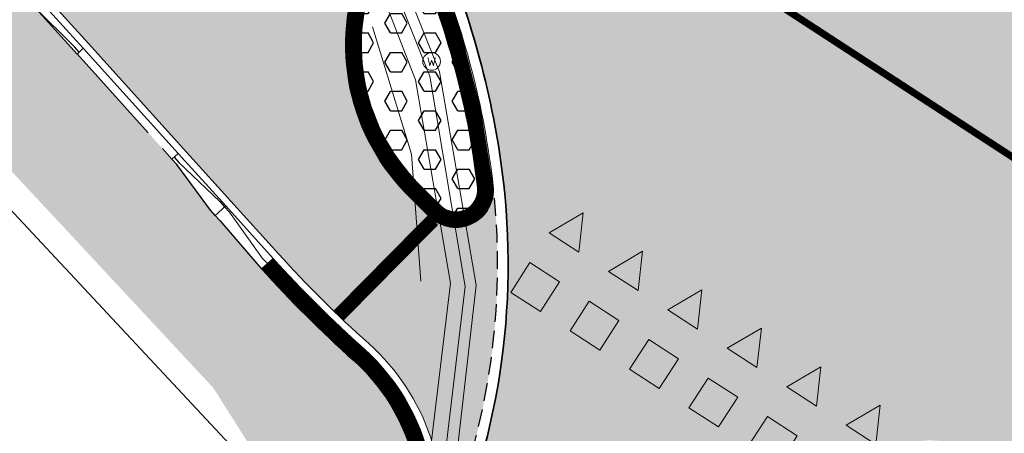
# Model space of a CAD drawing. Header units: metres. Extents: x 187916 to 189411, y 333285 to 334910.
# Tile 172 of 256: x 188782 to 188796, y 334147 to 334153. Entities that reach past the tile are written whole.
import ezdxf

# ---------------------------------------------------------------- set-up
doc = ezdxf.new("R2010")
doc.units = ezdxf.units.M
for name, pattern in [('DASHED2', [0.375, 0.25, -0.125]), ('VH-RWSBAND-SO', [24, 10, -2, 2, -2, 2, -2, 2, -2]), ('VH-TROTTOIRBAND_180-200', [20, 10, -2, 2, -2, 2, -2]), ('VW-1-1_STREEP', [2, 1, -1])]:
    doc.linetypes.add(name, pattern=pattern)
for name, color, linetype, lineweight in [('B-ME-IE-MEUBILAIR_WEGMEUBILAIR-S', 253, 'Continuous', 18), ('B-ME-IE-TERREINAFSCHEIDING_KUNSTMATIG_HEKWERK_RASTER-G', 253, 'IE-TERREINAFSCHEIDING_KUNSTMATIG-SO', 18), ('B-ME-OG-BEBOUWING_HOOFDGEBOUW-G', 253, 'Continuous', 18), ('B-ME-VH-KANTOPSLUITING_ACHTERKANTBAND-G', 253, 'Continuous', 18), ('B-ME-VH-VERHARDING_ASFALT-G', 253, 'Continuous', 18), ('B-ME-VH-VERHARDING_BETONSTRAATSTEEN-G', 253, 'Continuous', 18), ('N-WE-VH-GOOT_TEGEL-G', 170, 'Continuous', 35), ('N-WE-VH-KANTOPSLUITING_RIJWIELPADBAND_4-12 200-G', 94, 'VH-TROTTOIRBAND_180-200', 15), ('N-WE-VH-KANTOPSLUITING_TROTTOIRBAND_RWS_110 220-G', 251, 'VH-RWSBAND-SO', 25), ('N-WE-VH-KANTOPSLUITING_TROTTOIRBAND_RWS_110 220_ACHTERKANT-G', 7, 'VH-RWSBAND-SO', 25), ('N-WE-VH-KANTOPSLUITING_VERLOOPBAND-S', 251, 'Continuous', 25), ('N-WE-VH-KANTOPSLUITING_VERLOOPBAND_TBV TEKENING-G', 10, 'Continuous', 25), ('N-WE-VH-KANTOPSLUITING_VOORKANTBAND-G', 7, 'Continuous', 15), ('N-WE-VH-KANTVERHARDING_STREKLAAG_BSS-G', 60, 'Continuous', 18), ('N-WE-VH-VERHARDING_ASFALT_RIJWEG-A', 251, 'Continuous', 18), ('N-WE-VH-VERHARDING_BETONSTRAATSTEEN-ROOD-A', 11, 'Continuous', 18), ('N-WE-VH-VERHARDING_TEGEL-A', 254, 'Continuous', 5), ('N-WE-VW-MARKERING_DWARS_DRIEHOEK_5050_OENV-S', 251, 'Continuous', 0), ('N-WE-VW-MARKERING_DWARS_OVERSTEEK_BLOKSTREEP_OENV-S', 251, 'Continuous', 0), ('N-WE-VW-MARKERING_DWARS_STOPSTREEP_020-G', 251, 'Continuous', 0), ('N-WE-VW-MARKERING_LANGS_STREEP_11-G', 251, 'VW-1-1_STREEP', 0)]:
    doc.layers.add(name, color=color, linetype=linetype, lineweight=lineweight)
doc.layers.add('N-WE-VH-MATERIAALSCHEIDING-G', color=7, linetype='DASHED2')
doc.layers.add('N-WE-VH-VERHARDING_PRINTBETON-A', color=251, linetype='Continuous')
doc.layers.add('N-WE-VH-VERHARDING_ASFALT_ROOD-A', color=7, linetype='Continuous', lineweight=18, true_color=0xff1414)
doc.styles.add('NLCS-ISO', font='NLCS-ISO.ttf')
doc.linetypes.add('IE-TERREINAFSCHEIDING_KUNSTMATIG-SO', pattern='A,4,[82,NLCS.SHX,S=0.75,R=90,X=0,Y=0],4,-2', length=10)

# ---------------------------------------------------------------- blocks, each defined once
blk = doc.blocks.new('SIE-WEG_STRAATPOT_WATER-SO')
blk.add_circle((0, 2.91038304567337e-14), 0.4)
at = {"style": 'NLCS-ISO'}
blk.add_text('W', height=0.4, dxfattribs=at).set_placement((-0.2128690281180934, -0.2108641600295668))
blk = doc.blocks.new('DTM')
at = {"layer": 'B-ME-IE-TERREINAFSCHEIDING_KUNSTMATIG_HEKWERK_RASTER-G', "ltscale": 0.2, "flags": 128}
blk.add_lwpolyline([(188787.8349674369, 334149.2087996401), (188787.7040111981, 334151.0043750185), (188787.1523470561, 334152.803504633)], dxfattribs=at)
at = {"layer": 'B-ME-OG-BEBOUWING_HOOFDGEBOUW-G', "ltscale": 0.2, "flags": 128}
blk.add_lwpolyline([(188785.835, 334145.539), (188786.0575813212, 334145.9122779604), (188774.0529053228, 334158.76720935), (188760.7400000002, 334166.7429999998), (188750.7584001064, 334172.8834230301), (188748.932, 334169.909)], dxfattribs=at)
at = {"layer": 'B-ME-VH-KANTOPSLUITING_ACHTERKANTBAND-G', "ltscale": 0.2, "flags": 128}
blk.add_lwpolyline([(188783.8369999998, 334137.0839999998), (188786.9530000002, 334143.5550000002), (188787.4610000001, 334144.7560000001), (188787.0449999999, 334144.8930000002), (188787.4750000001, 334146.3029999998), (188787.889, 334146.1710000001), (188788.2549999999, 334149.1779999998), (188787.7609999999, 334152.051), (188786.6919999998, 334154.7930000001)], dxfattribs=at)
at = {"layer": 'B-ME-VH-VERHARDING_ASFALT-G', "ltscale": 0.2, "flags": 128}
blk.add_lwpolyline([(188784.1200000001, 334136.8599999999), (188787.2489999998, 334143.3790000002), (188787.7990000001, 334144.6320000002), (188788.2650000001, 334146.0619999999), (188788.6159999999, 334149.1499999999), (188788.0980000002, 334152.1680000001), (188786.9870000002, 334154.952)], dxfattribs=at)
at = {"layer": 'B-ME-VH-VERHARDING_BETONSTRAATSTEEN-G', "ltscale": 0.2, "flags": 128}
blk.add_lwpolyline([(188784.017, 334136.969), (188787.1179999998, 334143.452), (188787.6740000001, 334144.6910000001), (188788.102, 334146.1260000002), (188788.4610000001, 334149.1340000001), (188787.96, 334152.1069999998), (188786.838, 334154.9139999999)], dxfattribs=at)
at = {"layer": 'B-ME-IE-MEUBILAIR_WEGMEUBILAIR-S', "xscale": 0.3125, "yscale": 0.3125, "zscale": 0.3125}
blk.add_blockref('SIE-WEG_STRAATPOT_WATER-SO', (188787.987, 334152.314), dxfattribs=at)
blk = doc.blocks.new('SVH-RIJWIELPAD EINDVERLOOPBAND_40 120X250_MAAIVELD_RECHTS_L1000_HD-MM')
blk.add_line((0, 40), (100, 40))
blk.add_lwpolyline([(0, 0), (1000, 0), (1000, 120), (0, 120)], close=True)
at = {"flags": 128}
blk.add_lwpolyline([(100, 40), (900, 0)], dxfattribs=at)
blk = doc.blocks.new('SVH-VERLOOPBAND_TROTTOIRBAND RWS 110 220X250 VB_TROTTOIRBAND 180 200X250 HD_L1000-MM')
at = {"linetype": 'Continuous', "lineweight": 0}
blk.add_lwpolyline([(1000, 200.0000000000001), (900, 200.0000000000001), (100, 220), (0, 220), (0, 0), (1000, 1.13686837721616e-13)], close=True, dxfattribs=at)
blk.add_lwpolyline([(0, 110), (100, 110), (900, 20.00000000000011), (1000, 20.00000000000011)], dxfattribs=at)
blk = doc.blocks.new('SVH-VERLOOPBAND_RIJWIELPADBAND 40 120X170 HD_TROTTOIRBAND 180 200X250 HD_L1000-MM')
blk.add_lwpolyline([(0, 0), (1000, 0), (1000, 200), (900, 200), (100, 120), (0, 120)], close=True)
at = {"flags": 128}
blk.add_lwpolyline([(0, 80), (100, 80), (900, 20.00000000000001), (1000, 20)], dxfattribs=at)
blk = doc.blocks.new('ontwerp Wilhelmina- & Engelenkampstraat')
at = {"layer": 'N-WE-VH-VERHARDING_ASFALT_RIJWEG-A', "transparency": 33554610}
h = blk.add_hatch(color=256, dxfattribs=at)
h.dxf.hatch_style = 1
edge = h.paths.add_edge_path(flags=16)
edge.add_arc((188843.2202829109, 334124.6265817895), 0.5000000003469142, 68.86366228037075, 236.5502401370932)
edge.add_line((188842.9446801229, 334124.2093970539), (188847.2596446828, 334121.3588223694))
edge.add_arc((188764.52368857, 333996.1199642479), 150.1000000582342, 53.138037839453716, 56.550240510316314, ccw=False)
edge.add_arc((188854.8670012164, 334116.6124780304), 0.5000000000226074, 233.1380378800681, 405.2541734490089)
edge.add_line((188855.2189827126, 334116.9675963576), (188849.6333451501, 334122.5038948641))
edge.add_arc((188848.2254191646, 334121.0834215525), 2.000000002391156, 45.25417348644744, 68.86366190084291)
edge.add_line((188848.9465960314, 334122.9488716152), (188843.4005771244, 334125.0929443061))
edge = h.paths.add_edge_path()
edge.add_line((188813.0185392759, 334140.2053137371), (188813.0105729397, 334140.209319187))
edge.add_line((188813.0105729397, 334140.209319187), (188850.7365500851, 334115.2865848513))
edge.add_arc((188823.0935907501, 334073.442955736), 50.14999998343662, 53.70449889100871, 56.55024050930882, ccw=False)
edge.add_arc((188844.432152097, 334101.8879698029), 14.59712508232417, 51.12888847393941, 55.118945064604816, ccw=False)
edge.add_line((188853.5928784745, 334113.2527026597), (188950.9588811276, 334038.6637910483))
edge.add_arc((188941.7456837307, 334026.6371749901), 15.15000000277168, 40.65152212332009, 52.54545483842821, ccw=False)
edge.add_line((188953.2397736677, 334036.5067442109), (188961.6247993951, 334026.741552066))
edge.add_arc((188972.8912835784, 334036.415684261), 14.84999998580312, 220.6515221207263, 230.026866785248)
edge.add_arc((188742.2273900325, 333761.2592333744), 344.2000024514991, 49.060789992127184, 50.026866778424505, ccw=False)
edge.add_line((188967.767169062, 334021.2697134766), (188981.7537264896, 334009.2102175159))
edge.add_line((188981.7537264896, 334009.2102175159), (188990.3623937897, 334001.7876695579))
edge.add_arc((188830.8334411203, 333816.7660723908), 244.2999757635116, 45.63147792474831, 49.231496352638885, ccw=False)
edge.add_line((189001.6652582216, 333991.4056109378), (189005.3166251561, 333987.8338559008))
edge.add_line((189005.3166251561, 333987.8338559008), (189009.3616308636, 333991.9690219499))
edge.add_arc((189010.0094888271, 333991.9162956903), 0.6499999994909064, 135.63089128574, 175.3472076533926, ccw=False)
edge.add_line((189009.5448364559, 333992.3708264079), (189010.1315084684, 333992.9705626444))
edge.add_arc((189010.5961608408, 333992.5160319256), 0.6500000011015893, 110.0016349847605, 135.6308912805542, ccw=False)
edge.add_line((189010.3738303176, 333993.126825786), (189012.7423269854, 333996.2283355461))
edge.add_line((189012.7423269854, 333996.2283355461), (189006.7711925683, 334000.7882476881))
edge.add_line((189006.7711925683, 334000.7882476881), (189004.0161101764, 334002.9017076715))
edge.add_line((189004.0161101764, 334002.9017076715), (188999.2558699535, 334006.5545254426))
edge.add_line((188999.2558699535, 334006.5545254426), (188998.8588697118, 334006.8610537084))
edge.add_line((188998.8588697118, 334006.8610537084), (188991.767266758, 334012.3365586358))
edge.add_arc((189144.6444510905, 334210.3355206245), 250.1499998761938, 228.1364962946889, 232.3278733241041, ccw=False)
edge.add_arc((188742.2273912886, 333761.2592353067), 352.8500001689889, 48.13649629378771, 52.54545484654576)
edge.add_line((188956.8067115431, 334041.3642833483), (188954.6511510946, 334043.0155877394))
edge.add_line((188954.6511510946, 334043.0155877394), (188891.8217000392, 334091.1471762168))
edge.add_line((188891.8217000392, 334091.1471762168), (188891.5662846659, 334090.8137650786))
edge.add_line((188891.5662846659, 334090.8137650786), (188875.9674064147, 334102.7635557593))
edge.add_line((188875.9674064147, 334102.7635557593), (188876.222821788, 334103.0969668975))
edge.add_line((188876.222821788, 334103.0969668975), (188867.5141152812, 334109.7684222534))
edge.add_arc((188884.8033035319, 334132.3371809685), 28.4300000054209, 226.5407898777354, 232.5454548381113, ccw=False)
edge.add_line((188865.2480693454, 334111.7008606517), (188851.7136843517, 334124.5262124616))
edge.add_arc((188838.0601001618, 334110.1178073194), 19.84999999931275, 46.54078987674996, 56.5502405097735)
edge.add_line((188849.0015307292, 334126.680041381), (188818.5871468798, 334146.772552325))
edge.add_arc((188824.1818834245, 334155.2414024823), 10.14999999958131, 230.746516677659, 236.55024045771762, ccw=False)
edge.add_line((188817.7594464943, 334147.3817075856), (188813.0185392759, 334140.2053137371))
edge = h.paths.add_edge_path()
edge.add_arc((188804.4060072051, 334144.8922067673), 15.00000001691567, 49.44930201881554, 57.10513435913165)
edge.add_line((188812.5524953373, 334157.4872348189), (188809.1197533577, 334159.7075388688))
edge.add_line((188809.1197533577, 334159.7075388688), (188808.8358097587, 334159.2796429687))
edge.add_arc((188807.8775894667, 334159.9154997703), 1.150000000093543, 146.4325029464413, 326.4325029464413, ccw=False)
edge.add_line((188806.9193691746, 334160.5513565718), (188807.1883826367, 334160.9567531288))
edge.add_line((188807.1883826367, 334160.9567531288), (188802.8966842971, 334163.732631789))
edge.add_arc((188799.7691371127, 334173.3887670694), 10.14999999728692, 238.0087583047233, 287.9467359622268, ccw=False)
edge.add_line((188794.391772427, 334164.7802568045), (188787.6683002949, 334154.8824230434))
edge.add_arc((188776.9360168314, 334149.1867587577), 12.14999999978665, 6.552444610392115, 27.95506492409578, ccw=False)
edge.add_arc((188778.9149951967, 334149.4490587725), 10.1540764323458, -2.101472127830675, 6.356304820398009, ccw=False)
edge.add_line((188789.0622425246, 334149.0767150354), (188793.7916961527, 334146.0152720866))
edge.add_line((188793.7916961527, 334146.0152720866), (188794.0757942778, 334146.443065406))
edge.add_arc((188795.0337848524, 334145.8068625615), 1.15000000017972, -33.58819080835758, 146.4118091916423, ccw=False)
edge.add_line((188795.991775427, 334145.170659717), (188795.7226155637, 334144.7653603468))
edge.add_line((188795.7226155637, 334144.7653603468), (188801.9201273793, 334140.7536223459))
edge.add_arc((188806.91186024, 334129.6763888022), 12.14999999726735, 71.61773031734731, 114.25775215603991, ccw=False)
edge.add_line((188810.743428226, 334141.2064185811), (188816.0248838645, 334149.2010499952))
edge.add_arc((188824.1818834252, 334155.2414024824), 10.15000000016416, 183.1724790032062, 216.5203757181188, ccw=False)
edge.add_arc((188822.7365122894, 334155.1739654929), 8.703121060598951, 180.8378362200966, 183.2557978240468, ccw=False)
edge.add_arc((188833.7517650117, 334153.715293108), 19.7623436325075, 172.5149848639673, 176.1369932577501, ccw=False)
edge = h.paths.add_edge_path()
edge.add_line((188786.2209732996, 334157.0233449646), (188792.4021116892, 334166.1227922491))
edge.add_line((188792.4021116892, 334166.1227922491), (188791.5485077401, 334166.7026345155))
edge.add_line((188791.5485077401, 334166.7026345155), (188788.5394280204, 334169.4236699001))
edge.add_line((188788.5394280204, 334169.4236699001), (188787.1852216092, 334167.4301002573))
edge.add_line((188787.1852216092, 334167.4301002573), (188780.1013007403, 334172.2421172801))
edge.add_arc((188618.4537611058, 333934.267257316), 287.6837865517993, 55.81317921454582, 60.58230996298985)
edge.add_arc((188735.7243300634, 334140.9898543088), 50.01920379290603, 61.28503171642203, 77.31862338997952)
edge.add_arc((188760.1973562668, 334256.6585423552), 68.2172590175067, 252.5019390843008, 258.5925344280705, ccw=False)
edge.add_arc((188746.5917393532, 334218.9896416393), 28.24878716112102, 246.6552150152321, 255.85047768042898, ccw=False)
edge.add_arc((188739.6991429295, 334207.5799419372), 15.14999999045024, 247.5582666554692, 253.5058051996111, ccw=False)
edge.add_line((188733.9157258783, 334193.5772783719), (188632.7612944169, 334235.3563367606))
edge.add_arc((188642.362146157, 334258.6016835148), 25.14999999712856, 236.2483398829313, 247.5582723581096, ccw=False)
edge.add_line((188628.3889489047, 334237.6906276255), (188623.9088227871, 334240.6843399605))
edge.add_arc((188610.1023038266, 334220.0227201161), 24.85000000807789, 56.24833988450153, 66.54108532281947)
edge.add_line((188619.9948742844, 334242.8187625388), (188616.8650908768, 334235.2408720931))
edge.add_arc((188612.7752758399, 334225.9513130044), 10.14999975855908, 36.3971108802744, 66.23805833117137, ccw=False)
edge.add_line((188620.9452513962, 334231.9741025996), (188631.6761182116, 334226.2780943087))
edge.add_arc((188635.7212357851, 334214.8212394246), 12.15000000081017, 67.55827235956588, 109.4468017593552, ccw=False)
edge.add_line((188640.3594206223, 334226.051098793), (188725.7324548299, 334190.7901128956))
edge.add_line((188725.7324548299, 334190.7901128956), (188736.3228047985, 334186.3562589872))
edge.add_arc((188702.9288175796, 334091.9793464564), 100.1107386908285, 61.585566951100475, 70.51436696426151, ccw=False)
edge.add_line((188750.5660902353, 334180.0296176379), (188754.2367218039, 334177.9780331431))
edge.add_arc((188618.5090913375, 333934.3570586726), 278.8784123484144, 55.81223272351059, 60.876674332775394, ccw=False)
edge.add_line((188775.2127626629, 334165.0454378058), (188783.7631842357, 334159.2372455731))
edge.add_arc((188776.9360168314, 334149.1867587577), 12.14999999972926, 40.16466472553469, 55.81223272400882, ccw=False)
at = {"layer": 'N-WE-VH-VERHARDING_ASFALT_ROOD-A', "transparency": 33554610}
h = blk.add_hatch(color=256, dxfattribs=at)
h.dxf.hatch_style = 1
edge = h.paths.add_edge_path()
edge.add_arc((188778.9149954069, 334149.4490644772), 10.15407643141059, 345.4626613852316, 357.8984956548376)
edge.add_line((188789.0622425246, 334149.0767150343), (188793.7915774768, 334146.015348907))
edge.add_line((188793.7915774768, 334146.015348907), (188792.6292429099, 334144.3852956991))
edge.add_line((188792.6292429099, 334144.3852956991), (188788.7439816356, 334146.9002808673))
edge = h.paths.add_edge_path()
edge.add_arc((188806.911860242, 334129.6763887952), 12.15000000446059, 114.2577521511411, 124.9061074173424)
edge.add_line((188799.9592257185, 334139.6404930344), (188794.6412169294, 334143.0829161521))
edge.add_line((188794.6412169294, 334143.0829161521), (188795.7226075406, 334144.7653655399))
edge.add_line((188795.7226075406, 334144.7653655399), (188801.9201273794, 334140.7536223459))
at = {"layer": 'N-WE-VH-VERHARDING_BETONSTRAATSTEEN-ROOD-A', "transparency": 33554610}
h = blk.add_hatch(color=11, dxfattribs=at)
h.dxf.hatch_style = 1
h.paths.add_polyline_path([(188753.537931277, 334176.7303980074), (188748.5628205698, 334179.5110802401), (188746.4284195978, 334180.7040367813, 0.02719458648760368), (188741.5471530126, 334183.0938803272, 0.02504861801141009), (188735.941222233, 334185.2090033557), (188735.3804673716, 334183.2956423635, -0.05264132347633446), (188744.9145086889, 334179.3735575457), (188752.6120951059, 334175.0712328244, -0.02210539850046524), (188773.3416420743, 334162.290840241), (188773.4416525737, 334162.2229043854, -0.05988943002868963), (188777.9821203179, 334158.2700327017), (188780.4552864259, 334155.5332099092), (188781.1257503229, 334154.7912675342), (188782.4666812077, 334153.3073864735), (188783.1371462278, 334152.5654452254), (188784.479406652, 334151.0800905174), (188785.1498716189, 334150.3381493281), (188785.8203365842, 334149.5962081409, 0.02667849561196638), (188787.0982124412, 334148.3254213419, -0.2633088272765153), (188788.0777814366, 334145.4334823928, 0.1316304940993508), (188788.8580883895, 334150.551999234, -0.7002080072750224), (188787.9638176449, 334150.113314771, -0.008033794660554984), (188787.6217498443, 334150.4528885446, -0.3113149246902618), (188787.0476452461, 334153.8098591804, -0.6529017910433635), (188788.0179084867, 334153.7902006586, 0.07718223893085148), (188786.099950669, 334156.9341658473), (188784.2333299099, 334154.1862550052), (188779.3918085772, 334159.5439161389), (188778.2108622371, 334160.7710043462, 0.04390466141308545), (188774.5307786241, 334163.7799635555, 0.02223557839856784)])
at = {"layer": 'N-WE-VH-VERHARDING_PRINTBETON-A', "transparency": 33554610}
h = blk.add_hatch(dxfattribs=at)
h.set_pattern_fill('HEX', color=256, scale=0.05)
h.set_pattern_definition([(0, (0, 0), (0, 0.27496306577), [0.15875, -0.3175]), (120, (0, 0), (-0.2381250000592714, -0.1374815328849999), [0.15875, -0.3174999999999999]), (59.99999999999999, (0.15875, 0), (-0.2381250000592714, 0.137481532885), [0.15875, -0.3175])])
edge = h.paths.add_edge_path()
edge.add_arc((188798.3591434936, 334160.927066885), 14.7800011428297, 224.2890506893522, 226.1302211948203)
edge.add_arc((188788.3311191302, 334150.4954006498), 0.3099999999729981, 226.1302213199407, 366.5512892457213)
edge.add_arc((188776.9360168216, 334149.1867587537), 11.78000001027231, 6.551289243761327, 22.55810468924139)
edge.add_arc((188787.5284582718, 334153.5868819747), 0.310000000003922, 22.55810468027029, 155.1204711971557)
edge.add_arc((188789.7692284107, 334152.5477240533), 2.780000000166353, 155.1204711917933, 224.2890506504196)
at = {"layer": 'N-WE-VH-VERHARDING_TEGEL-A', "transparency": 33554610}
h = blk.add_hatch(color=256, dxfattribs=at)
h.dxf.hatch_style = 1
h.paths.add_polyline_path([(188780.5124266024, 334152.7292706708), (188780.6897437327, 334152.996407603), (188781.1896415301, 334152.6645910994), (188780.9333729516, 334152.2785099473), (188781.5083975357, 334153.1448126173), (188781.4443884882, 334153.2156452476), (188781.0215602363, 334153.4963054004)], flags=17)
edge = h.paths.add_edge_path()
edge.add_line((188744.3060000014, 334177.8790000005), (188744.2215173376, 334177.7904583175))
edge.add_line((188744.2215173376, 334177.7904583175), (188751.11, 334173.3200000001))
edge.add_line((188751.11, 334173.3200000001), (188760.72, 334167.43))
edge.add_line((188760.72, 334167.43), (188760.4196256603, 334166.9400860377))
edge.add_line((188760.4196256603, 334166.9400860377), (188760.7399999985, 334166.7430000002))
edge.add_line((188760.7399999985, 334166.7430000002), (188764.0604265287, 334164.7537252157))
edge.add_line((188764.0604265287, 334164.7537252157), (188764.42, 334165.34))
edge.add_line((188764.42, 334165.34), (188764.4787048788, 334165.4357167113))
edge.add_line((188764.4787048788, 334165.4357167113), (188767.1110847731, 334163.8586521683))
edge.add_line((188767.1110847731, 334163.8586521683), (188767.0139442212, 334163.6965086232))
edge.add_line((188767.0139442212, 334163.6965086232), (188767.039999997, 334163.6800000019))
edge.add_line((188767.039999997, 334163.6800000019), (188770.27, 334161.71))
edge.add_line((188770.27, 334161.71), (188770.3848715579, 334161.8973193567))
edge.add_line((188770.3848715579, 334161.8973193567), (188773.2740373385, 334160.1664138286))
edge.add_line((188773.2740373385, 334160.1664138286), (188773.08, 334159.8499999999))
edge.add_line((188773.08, 334159.8499999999), (188774.2900000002, 334159.06))
edge.add_line((188774.2900000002, 334159.06), (188778.5700000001, 334154.41))
edge.add_line((188778.5700000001, 334154.41), (188778.7705133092, 334154.5945584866))
edge.add_line((188778.7705133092, 334154.5945584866), (188781.0604639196, 334152.1424175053))
edge.add_line((188781.0604639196, 334152.1424175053), (188780.9009211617, 334151.9934272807))
edge.add_line((188780.9009211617, 334151.9934272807), (188780.96, 334151.9300000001))
edge.add_line((188780.96, 334151.9300000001), (188784.9000000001, 334147.7000000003))
edge.add_line((188784.9000000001, 334147.7000000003), (188785.9849999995, 334145.9900000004))
edge.add_line((188785.9849999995, 334145.9900000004), (188786.0575813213, 334145.9122779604))
edge.add_line((188786.0575813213, 334145.9122779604), (188785.7848059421, 334145.4571803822))
edge.add_line((188785.7848059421, 334145.4571803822), (188785.03, 334143.33))
edge.add_line((188785.03, 334143.33), (188780.5027046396, 334135.9518731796))
edge.add_line((188780.5027046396, 334135.9518731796), (188782.6387083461, 334134.641199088))
edge.add_line((188782.6387083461, 334134.641199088), (188786.1528026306, 334141.911111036))
edge.add_line((188786.1528026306, 334141.911111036), (188786.1527948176, 334141.9111148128))
edge.add_line((188786.1527948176, 334141.9111148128), (188786.1963149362, 334142.0011481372))
edge.add_line((188786.1963149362, 334142.0011481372), (188786.5264692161, 334142.7301187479))
edge.add_line((188786.5264692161, 334142.7301187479), (188786.5699899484, 334142.8201517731))
edge.add_line((188786.5699899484, 334142.8201517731), (188786.5702291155, 334142.8206465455))
edge.add_line((188786.5702291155, 334142.8206465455), (188787.007677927, 334143.7198898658))
edge.add_line((188787.007677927, 334143.7198898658), (188787.0594426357, 334143.8262053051))
edge.add_line((188787.0594426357, 334143.8262053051), (188786.7856791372, 334143.9488982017))
edge.add_line((188786.7856791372, 334143.9488982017), (188786.5119156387, 334144.0715910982))
edge.add_line((188786.5119156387, 334144.0715910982), (188786.7941062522, 334144.7012403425))
edge.add_line((188786.7941062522, 334144.7012403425), (188786.7218947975, 334144.7473358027))
edge.add_line((188786.7218947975, 334144.7473358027), (188785.9634865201, 334145.2319148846))
edge.add_line((188785.9634865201, 334145.2319148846), (188786.28651679, 334145.7375347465))
edge.add_line((188786.28651679, 334145.7375347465), (188787.0421606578, 334145.2547217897))
edge.add_line((188787.0421606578, 334145.2547217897), (188787.248073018, 334145.7141720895))
edge.add_line((188787.248073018, 334145.7141720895), (188787.5218365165, 334145.5914791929))
edge.add_line((188787.5218365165, 334145.5914791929), (188787.7616343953, 334145.4840087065))
edge.add_arc((188785.0325993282, 334146.0138767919), 2.779998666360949, 349.0121912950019, 349.4892296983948)
edge.add_line((188787.7659513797, 334145.5067484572), (188787.7750779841, 334146.4690733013))
edge.add_arc((188785.0325974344, 334146.0138805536), 2.780000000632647, 9.423953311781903, 48.14841209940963)
edge.add_arc((188798.3591427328, 334160.9270661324), 17.22000007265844, 222.102959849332, 228.2266375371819, ccw=False)
edge.add_line((188785.5829151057, 334149.3816596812), (188785.5158689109, 334149.4558534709))
edge.add_line((188785.5158689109, 334149.4558534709), (188784.9943357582, 334150.0628157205))
edge.add_line((188784.9943357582, 334150.0628157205), (188784.9272892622, 334150.1370098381))
edge.add_line((188784.9272892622, 334150.1370098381), (188784.8602427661, 334150.2112039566))
edge.add_line((188784.8602427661, 334150.2112039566), (188784.3832260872, 334150.8583941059))
edge.add_line((188784.3832260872, 334150.8583941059), (188784.3161910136, 334150.9325985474))
edge.add_line((188784.3161910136, 334150.9325985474), (188782.2466853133, 334153.2227206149))
edge.add_line((188782.2466853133, 334153.2227206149), (188781.8015212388, 334152.8204409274))
edge.add_line((188781.8015212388, 334152.8204409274), (188780.5946821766, 334154.1559331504))
edge.add_line((188780.5946821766, 334154.1559331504), (188781.0398462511, 334154.5582128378))
edge.add_line((188781.0398462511, 334154.5582128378), (188777.8188666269, 334158.1225598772))
edge.add_arc((188759.2703635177, 334141.3609062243), 25.00000001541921, 42.10305235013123, 55.81223274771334)
edge.add_line((188773.3180330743, 334162.0409202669), (188773.2180225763, 334162.1088561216))
edge.add_arc((188618.5082282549, 333934.3557256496), 275.3299999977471, 55.81223273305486, 60.87762361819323)
edge.add_line((188752.5048931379, 334174.8791188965), (188745.2778636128, 334178.9184405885))
edge.add_line((188745.2778636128, 334178.9184405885), (188744.3060000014, 334177.8790000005))
at = {"layer": 'N-WE-VH-GOOT_TEGEL-G'}
blk.add_lwpolyline([(188788.1564321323, 334153.8477436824, -0.06995669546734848), (188789.0066788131, 334150.5729836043, -0.1419338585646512), (188788.0446697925, 334145.004481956), (188787.8647306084, 334144.6349191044), (188787.3403749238, 334143.5579864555), (188786.9030310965, 334142.6589589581), (188786.4679114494, 334141.7587943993), (188784.151454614, 334136.9025022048), (188782.9666260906, 334134.5068489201), (188779.8512456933, 334128.1251181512), (188778.1399737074, 334124.4945411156), (188776.5466224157, 334121.2998367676), (188775.0242886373, 334118.156073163)], format="xyb", dxfattribs=at)
at = {"layer": 'N-WE-VH-KANTOPSLUITING_RIJWIELPADBAND_4-12 200-G', "ltscale": 0.15, "flags": 128}
blk.add_lwpolyline([(188782.9739282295, 334152.4179511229), (188784.3161910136, 334150.9325985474)], dxfattribs=at)
at = {"layer": 'N-WE-VH-KANTOPSLUITING_TROTTOIRBAND_RWS_110 220-G', "ltscale": 0.15, "const_width": 0.22, "flags": 128}
blk.add_lwpolyline([(188787.7004907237, 334150.5296991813, 0.008033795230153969), (188788.0400500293, 334150.1926156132, 0.7029491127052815), (188788.7483765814, 334150.5433195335, 0.06995669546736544), (188787.9163244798, 334153.7480024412, 0.6529017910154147), (188787.1474366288, 334153.7635808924, 0.3113149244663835)], format="xyb", close=True, dxfattribs=at)
blk.add_lwpolyline([(188785.6645289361, 334149.455410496, 0.02667849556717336), (188786.9582837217, 334148.1688328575, -0.1709163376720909), (188787.8836306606, 334146.4868599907, -0.1709163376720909)], format="xyb", dxfattribs=at)
at = {"layer": 'N-WE-VH-KANTOPSLUITING_TROTTOIRBAND_RWS_110 220_ACHTERKANT-G', "linetype": 'Continuous', "ltscale": 0.2, "flags": 128}
blk.add_lwpolyline([(188787.7792316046, 334150.6065098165, 0.008033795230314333), (188788.1162824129, 334150.2719164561, 0.7029491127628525), (188788.639094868, 334150.5307693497, 0.06995669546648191), (188787.8147404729, 334153.7058042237, 0.65290179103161), (188787.2472280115, 334153.7173026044, 0.3113149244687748)], format="xyb", close=True, dxfattribs=at)
blk.add_lwpolyline([(188785.5829154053, 334149.3816593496, 0.02667849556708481), (188786.8849877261, 334148.0868103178, -0.1708960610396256), (188787.7750779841, 334146.4690733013, -0.1708960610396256)], format="xyb", dxfattribs=at)
at = {"layer": 'N-WE-VH-KANTOPSLUITING_VERLOOPBAND_TBV TEKENING-G', "flags": 128}
for points in [[(188782.9739191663, 334152.4179429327), (188782.3034541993, 334153.1598841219), (188782.392487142, 334153.2403399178), (188783.0629521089, 334152.4983987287)], [(188784.405212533, 334151.0130440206), (188785.0756774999, 334150.2711028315), (188784.9272892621, 334150.1370098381), (188784.8602427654, 334150.211203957), (188784.383226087, 334150.8583941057), (188784.3161795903, 334150.9325882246)], [(188784.9272892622, 334150.1370098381), (188784.9943357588, 334150.0628157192), (188785.5158689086, 334149.4558534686), (188785.5829154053, 334149.3816593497), (188785.7461424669, 334149.5291616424), (188785.0756775, 334150.2711028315)]]:
    blk.add_lwpolyline(points, close=True, dxfattribs=at)
at = {"layer": 'N-WE-VH-KANTOPSLUITING_VOORKANTBAND-G', "ltscale": 0.2, "flags": 128}
blk.add_lwpolyline([(188787.6217498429, 334150.452888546, 0.008033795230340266), (188787.9638176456, 334150.1133147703, 0.7029491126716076), (188788.8576582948, 334150.5558697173, 0.06995669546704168), (188788.0179084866, 334153.7902006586, 0.6529017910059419), (188787.0476452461, 334153.8098591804, 0.3113149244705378)], format="xyb", close=True, dxfattribs=at)
at = {"layer": 'N-WE-VH-KANTOPSLUITING_VOORKANTBAND-G', "flags": 128}
blk.add_lwpolyline([(188783.0629521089, 334152.4983987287), (188784.405212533, 334151.0130440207)], dxfattribs=at)
blk.add_lwpolyline([(188785.7461424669, 334149.5291616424, 0.02667849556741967), (188787.0315797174, 334148.2508553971, -0.1725731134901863), (188787.9952467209, 334146.4858014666, -0.1725731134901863)], format="xyb", dxfattribs=at)
at = {"layer": 'N-WE-VH-KANTVERHARDING_STREKLAAG_BSS-G', "flags": 128}
blk.add_lwpolyline([(188782.4666812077, 334153.3073864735), (188783.1371462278, 334152.5654452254), (188784.479406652, 334151.0800905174), (188785.1498716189, 334150.3381493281), (188785.8203365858, 334149.5962081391, 0.02667849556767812), (188787.0982124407, 334148.3254213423, -0.2633088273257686), (188788.0777814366, 334145.4334823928)], format="xyb", dxfattribs=at)
at = {"layer": 'N-WE-VH-MATERIAALSCHEIDING-G', "flags": 128}
blk.add_lwpolyline([(188787.7298671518, 334144.7005837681), (188787.9098063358, 334145.0701466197, 0.1419205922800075), (188788.8576582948, 334150.5558697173, 0.1390334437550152)], format="xyb", dxfattribs=at)
at = {"layer": 'N-WE-VH-KANTOPSLUITING_VERLOOPBAND-S', "zscale": 0.001}
for name, p, xscale, yscale, rotation in [('SVH-RIJWIELPAD EINDVERLOOPBAND_40 120X250_MAAIVELD_RECHTS_L1000_HD-MM', (188782.9739191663, 334152.4179429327), -0.001, 0.001, 312.1029613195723), ('SVH-VERLOOPBAND_RIJWIELPADBAND 40 120X170 HD_TROTTOIRBAND 180 200X250 HD_L1000-MM', (188784.405212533, 334151.0130440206), -0.0009999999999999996, 0.0009999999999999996, 132.1029613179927), ('SVH-VERLOOPBAND_TROTTOIRBAND RWS 110 220X250 VB_TROTTOIRBAND 180 200X250 HD_L1000-MM', (188785.7461424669, 334149.5291616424), 0.001, 0.001, 132.1029613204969)]:
    blk.add_blockref(name, p, dxfattribs=dict(at, xscale=xscale, yscale=yscale, rotation=rotation))
blk = doc.blocks.new('SVW-MARKERING_STREEP_BLOK_050_050')
h = blk.add_hatch(color=256)
h.dxf.hatch_style = 1
h.paths.add_polyline_path([(0, -0.5), (0.4999999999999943, -0.5), (0.4999999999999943, 0), (0, 0)])
at = {"flags": 128}
blk.add_lwpolyline([(0, -0.5), (0.4999999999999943, -0.5), (0.4999999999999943, 0), (0, 0)], close=True, dxfattribs=at)
blk = doc.blocks.new('SVW-MARKERING_STREEP_DRIEHOEK_050_050')
h = blk.add_hatch(color=256)
h.dxf.hatch_style = 1
h.paths.add_polyline_path([(0.25, -0.5), (0.5, 0), (0, 0)])
at = {"flags": 128}
blk.add_lwpolyline([(0.25, -0.5), (0.5, 0), (0, 0)], close=True, dxfattribs=at)
blk = doc.blocks.new('markering')
at = {"layer": 'N-WE-VW-MARKERING_DWARS_STOPSTREEP_020-G', "const_width": 0.2, "flags": 128}
blk.add_lwpolyline([(188786.6713369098, 334148.7204042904), (188788.006873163, 334150.0720895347)], dxfattribs=at)
at = {"layer": 'N-WE-VW-MARKERING_LANGS_STREEP_11-G', "const_width": 0.1, "flags": 128}
blk.add_lwpolyline([(188789.1464383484, 334155.5530826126), (188796.6885320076, 334150.6421943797)], dxfattribs=at)
at = {"layer": 'N-WE-VW-MARKERING_DWARS_DRIEHOEK_5050_OENV-S', "rotation": 147.08}
for p in [(188790.0676391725, 334149.6171319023), (188790.9071115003, 334149.0737294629), (188791.7465838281, 334148.5303270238), (188792.5860561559, 334147.9869245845), (188793.4255284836, 334147.4435221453), (188794.2650008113, 334146.900119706)]:
    blk.add_blockref('SVW-MARKERING_STREEP_DRIEHOEK_050_050', p, dxfattribs=at)
at = {"layer": 'N-WE-VW-MARKERING_DWARS_OVERSTEEK_BLOKSTREEP_OENV-S', "rotation": 147.0844406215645}
for p in [(188789.5242042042, 334148.7776806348), (188790.3636765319, 334148.2342781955), (188791.2031488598, 334147.6908757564), (188792.0426211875, 334147.1474733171), (188792.8820935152, 334146.6040708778)]:
    blk.add_blockref('SVW-MARKERING_STREEP_BLOK_050_050', p, dxfattribs=at)

msp = doc.modelspace()

# ---------------------------------------------------------------- block references
msp.add_blockref('DTM', (0, 0))

# ---------------------------------------------------------------- next in the draw order: block references
msp.add_blockref('ontwerp Wilhelmina- & Engelenkampstraat', (0, 0))

# ---------------------------------------------------------------- next in the draw order: block references
msp.add_blockref('markering', (0, 0))

doc.saveas('drawing.dxf')
